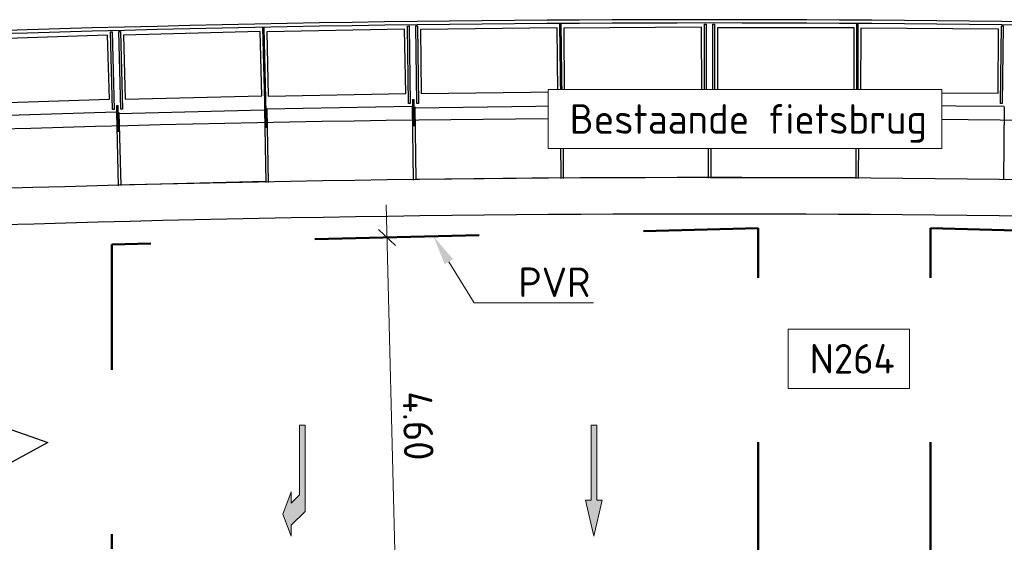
# Model space of a CAD drawing. Header units: metres. Extents: x 169741 to 171424, y 393147 to 407066.
# Tile 52 of 59: x 170750.51 to 170762.5, y 393435.46 to 393441.81. Entities that reach past the tile are written whole.
import ezdxf
from ezdxf import colors
from ezdxf.entities.mleader import LeaderData, LeaderLine
from ezdxf.math import Vec2, Vec3

# ---------------------------------------------------------------- set-up
doc = ezdxf.new("R2010")
doc.units = ezdxf.units.M
doc.linetypes.add('NLCS-HIDDEN', pattern=[4, 2, -2])
doc.layers.get('0').update_dxf_attribs({"lineweight": 25})
doc.layers.get('Defpoints').update_dxf_attribs({"color": 211})
for name, color, linetype, lineweight in [('B-WE-IE-BALUSTRADE-GD', 7, 'Continuous', 25), ('B-WE-IE-LEUNING-GD', 220, 'Continuous', 25), ('B-WE-KW-KUNSTWERK-S', 252, 'Continuous', 25), ('B-WE-KW-KUNSTWERK_BRUG_FIETSBRUG-GD', 170, 'Continuous', 25), ('B-WE-KW-KUNSTWERK_RANDELEMENT-GD', 170, 'Continuous', 25), ('B-WE-VH-VERHARDING-GD', 252, 'Continuous', 25), ('N-WE-KG-PROV_BEHEERGRENS-DWP', 170, 'Continuous', 25), ('N-WE-VW-MARKERING_PIJL-S-200', 7, 'Continuous', 0), ('N-WE-VW-PVR-GD', 10, 'NLCS-HIDDEN', 50), ('X-XX-AL-AANKLEDING-T18-200', 7, 'Continuous', 18), ('X-XX-AL-M-200', 7, 'Continuous', 18), ('X-XX-AL-T18-200', 1, 'Continuous', 18)]:
    doc.layers.add(name, color=color, linetype=linetype, lineweight=lineweight)
doc.styles.add('NLCS-ISO-M200-T18', font='NLCS-ISO.ttf', dxfattribs={"height": 0.36})
doc.dimstyles.new('NLCS-M200-T18-SCHRAP_L2_H1', dxfattribs={"dimscale": 0.2, "dimtxt": 2.5, "dimasz": 1.008, "dimexe": 2, "dimexo": 2, "dimgap": 0.7, "dimtad": 1, "dimzin": 0, "dimdsep": 46, "dimtxsty": 'NLCS-ISO-M200-T18', "dimblk": 'OBLIQUE', "dimcen": 2.5, "dimdle": 2, "dimclrd": 256, "dimclre": 256, "dimclrt": 256, "dimadec": 1, "dimazin": 0, "dimtfac": 1, "dimtdec": 3, "dimtofl": 0, "dimtmove": 0, "dimatfit": 3, "dimldrblk": 'OBLIQUE', "dimfxl": 2, "dimfxlon": 1, "dimtfillclr": 256, "dimtolj": 1, "dimtzin": 0, "dimlwd": -1, "dimlwe": -1, "dimarcsym": 0})

# ---------------------------------------------------------------- blocks, each defined once
blk = doc.blocks.new('_Oblique')
at = {"color": 0, "linetype": 'ByBlock', "lineweight": -2}
blk.add_line((-0.5, -0.5), (0.5, 0.5), dxfattribs=at)
blk = doc.blocks.new('*D258')
at = {"layer": 'Defpoints', "color": 0, "transparency": 16777216}
for p in [(170744.248, 393439.072), (170773.568, 393439.072), (170773.568, 393427.662)]:
    blk.add_point(p, dxfattribs=at)
at = {"layer": 'X-XX-AL-M-200', "transparency": 16777216}
for p, q in [((170744.248, 393428.062), (170744.248, 393427.262)), ((170773.568, 393428.062), (170773.568, 393427.262)), ((170743.848, 393427.662), (170773.968, 393427.662))]:
    blk.add_line(p, q, dxfattribs=at)
at = {"layer": 'X-XX-AL-M-200', "transparency": 16777216, "xscale": 0.2016, "yscale": 0.2016, "zscale": 0.2016, "rotation": 180}
blk.add_blockref('_Oblique', (170744.248, 393427.662), dxfattribs=at)
at = {"layer": 'X-XX-AL-M-200', "transparency": 16777216, "xscale": 0.2016, "yscale": 0.2016, "zscale": 0.2016}
blk.add_blockref('_Oblique', (170773.568, 393427.662), dxfattribs=at)
at = {"layer": 'X-XX-AL-M-200', "transparency": 16777216, "insert": (170758.908, 393428.036), "char_height": 0.36, "attachment_point": 5, "style": 'NLCS-ISO-M200-T18'}
blk.add_mtext('\\A1;Overspanning bestaande fietsbrug = 29.32', dxfattribs=at)
blk = doc.blocks.new('*U70')
blk.add_hatch(color=256).paths.add_polyline_path([(-0.0675, 0.6075), (-0.0225, 0.6075), (-0.0225, 0), (0.0225, 0), (0.0225, 0.6075), (0.0675, 0.6075), (0, 0.9)])
blk.add_lwpolyline([(-0.0675, 0.6075), (-0.0225, 0.6075), (-0.0225, 0), (0.0225, 0), (0.0225, 0.6075), (0.0675, 0.6075), (0, 0.9)], close=True)
blk = doc.blocks.new('*U72')
blk.add_hatch(color=256).paths.add_polyline_path([(-0.0225, 0.6994), (0.09, 0.8119), (0.09, 0.9019), (0.1575, 0.7219), (0.09, 0.5419), (0.09, 0.6337), (0.0225, 0.5662), (0.0225, 0), (-0.0225, 0)])
blk.add_lwpolyline([(-0.0225, 0.6994), (0.09, 0.8119), (0.09, 0.9019), (0.1575, 0.7219), (0.09, 0.5419), (0.09, 0.6337), (0.0225, 0.5662), (0.0225, 0), (-0.0225, 0)], close=True)
blk = doc.blocks.new('*D203')
at = {"layer": 'Defpoints', "color": 0, "transparency": 16777216}
for p in [(170754.983, 393439.163), (170755.092, 393439.166), (170755.207, 393434.568)]:
    blk.add_point(p, dxfattribs=at)
at = {"layer": 'X-XX-AL-M-200', "transparency": 16777216}
for p, q in [((170755.108, 393434.165), (170754.973, 393439.563)), ((170754.983, 393439.163), (170754.583, 393439.153)), ((170755.098, 393434.565), (170754.698, 393434.555))]:
    blk.add_line(p, q, dxfattribs=at)
at = {"layer": 'X-XX-AL-M-200', "transparency": 16777216, "xscale": 0.2016, "yscale": 0.2016, "zscale": 0.2016}
for p, rotation in [((170754.983, 393439.163), 91.43209618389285), ((170755.098, 393434.565), 271.4320961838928)]:
    blk.add_blockref('_Oblique', p, dxfattribs=dict(at, rotation=rotation))
at = {"layer": 'X-XX-AL-M-200', "transparency": 16777216, "insert": (170755.36, 393436.872), "char_height": 0.36, "attachment_point": 5, "rotation": 271.4321, "style": 'NLCS-ISO-M200-T18'}
blk.add_mtext('\\A1;4.60', dxfattribs=at)
blk = doc.blocks.new('Bestaande fietsbrug Uden')
at = {"layer": 'B-WE-IE-BALUSTRADE-GD', "color": 0}
for p, q in [((13.4, 7.286), (13.38, 7.286)), ((13.38, 7.286), (13.392, 6.341)), ((13.412, 6.341), (13.4, 7.286)), ((13.439, 7.247), (15.114, 7.257)), ((13.444, 6.467), (13.439, 7.247)), ((15.114, 7.257), (15.119, 6.477)), ((15.147, 7.308), (15.167, 7.308)), ((15.147, 6.098), (15.147, 7.308)), ((15.167, 7.308), (15.167, 6.098)), ((15.197, 7.263), (16.86, 7.263)), ((15.197, 6.483), (15.197, 7.263)), ((16.86, 7.263), (16.86, 6.483)), ((16.917, 7.308), (16.897, 7.308)), ((16.897, 7.308), (16.897, 6.363)), ((16.917, 6.363), (16.917, 7.308)), ((17.017, 7.308), (16.997, 7.308)), ((16.997, 7.308), (16.997, 6.363)), ((17.017, 6.363), (17.017, 7.308)), ((17.05, 6.489), (17.055, 7.269)), ((17.055, 7.269), (18.73, 7.258)), ((18.73, 7.258), (18.725, 6.478)), ((18.748, 6.099), (18.763, 7.308)), ((18.763, 7.308), (18.783, 7.308)), ((18.783, 7.308), (18.768, 6.098)), ((18.803, 6.483), (18.813, 7.263)), ((18.813, 7.263), (20.476, 7.241)), ((20.476, 7.241), (20.466, 6.462)), ((20.513, 7.286), (20.501, 6.341)), ((20.533, 7.286), (20.513, 7.286)), ((20.521, 6.341), (20.533, 7.286)), ((20.613, 7.285), (20.601, 6.34)), ((20.633, 7.284), (20.613, 7.285)), ((20.621, 6.34), (20.633, 7.284)), ((20.656, 6.464), (20.671, 7.244)), ((20.671, 7.244), (22.346, 7.212)), ((22.346, 7.212), (22.331, 6.432)), ((22.349, 6.052), (22.38, 7.262)), ((22.4, 7.262), (22.369, 6.052)), ((22.38, 7.262), (22.4, 7.262)), ((22.409, 6.436), (22.429, 7.216)), ((22.429, 7.216), (24.091, 7.173)), ((24.129, 7.217), (24.105, 6.272)), ((24.125, 6.272), (24.149, 7.217)), ((24.149, 7.217), (24.129, 7.217)), ((24.229, 7.215), (24.205, 6.27)), ((24.225, 6.269), (24.249, 7.214)), ((24.249, 7.214), (24.229, 7.215)), ((24.091, 7.173), (24.071, 6.393)), ((24.261, 6.394), (24.286, 7.173)), ((24.286, 7.173), (25.96, 7.119)), ((15.119, 6.477), (13.444, 6.467)), ((16.86, 6.483), (15.197, 6.483)), ((18.725, 6.478), (17.05, 6.489)), ((20.466, 6.462), (18.803, 6.483)), ((16.897, 6.363), (16.917, 6.363)), ((16.947, 6.407), (16.967, 6.407)), ((16.947, 6.098), (16.947, 6.407)), ((16.967, 6.407), (16.967, 6.098)), ((16.997, 6.363), (17.017, 6.363)), ((20.548, 6.075), (20.552, 6.384)), ((20.552, 6.384), (20.572, 6.384)), ((20.572, 6.384), (20.568, 6.075)), ((22.331, 6.432), (20.656, 6.464)), ((24.071, 6.393), (22.409, 6.436)), ((25.935, 6.34), (24.261, 6.394)), ((13.392, 6.341), (13.412, 6.341)), ((20.501, 6.341), (20.521, 6.341)), ((20.601, 6.34), (20.621, 6.34)), ((24.105, 6.272), (24.125, 6.272)), ((24.148, 6.006), (24.156, 6.315)), ((24.156, 6.315), (24.176, 6.314)), ((24.176, 6.314), (24.168, 6.006)), ((24.205, 6.27), (24.225, 6.269)), ((15.167, 6.098), (15.147, 6.098)), ((16.967, 6.098), (16.947, 6.098)), ((18.768, 6.098), (18.748, 6.099)), ((20.568, 6.075), (20.548, 6.075)), ((22.369, 6.052), (22.349, 6.052)), ((24.168, 6.006), (24.148, 6.006))]:
    blk.add_line(p, q, dxfattribs=at)
at = {"layer": 'B-WE-IE-LEUNING-GD', "color": 0}
for p, q in [((13.001, 7.333), (13.396, 7.338)), ((13.396, 7.338), (13.792, 7.343)), ((13.792, 7.343), (14.187, 7.347)), ((14.187, 7.347), (14.583, 7.351)), ((14.583, 7.351), (14.979, 7.354)), ((14.583, 7.311), (14.979, 7.314)), ((14.979, 7.354), (15.374, 7.356)), ((14.979, 7.314), (15.374, 7.316)), ((15.374, 7.356), (15.77, 7.358)), ((15.374, 7.316), (15.77, 7.318)), ((15.77, 7.358), (16.166, 7.36)), ((15.77, 7.318), (16.166, 7.32)), ((16.166, 7.36), (16.561, 7.36)), ((16.166, 7.32), (16.561, 7.32)), ((16.561, 7.36), (16.957, 7.361)), ((16.561, 7.32), (16.957, 7.321)), ((16.957, 7.361), (17.352, 7.36)), ((16.957, 7.321), (17.352, 7.32)), ((17.352, 7.36), (17.748, 7.36)), ((17.352, 7.32), (17.748, 7.32)), ((17.748, 7.36), (18.144, 7.358)), ((17.748, 7.32), (18.144, 7.318)), ((18.144, 7.358), (18.539, 7.356)), ((18.144, 7.318), (18.539, 7.316)), ((18.539, 7.356), (18.935, 7.354)), ((18.539, 7.316), (18.935, 7.314)), ((18.935, 7.354), (19.331, 7.351)), ((18.935, 7.314), (19.33, 7.311)), ((19.331, 7.351), (19.726, 7.347)), ((19.726, 7.347), (20.122, 7.343)), ((20.122, 7.343), (20.517, 7.338)), ((20.517, 7.338), (20.913, 7.333)), ((20.913, 7.333), (21.309, 7.327)), ((21.309, 7.327), (21.704, 7.321)), ((21.704, 7.321), (22.1, 7.314)), ((22.1, 7.314), (22.495, 7.306)), ((13.001, 7.293), (13.397, 7.298)), ((13.397, 7.298), (13.792, 7.303)), ((13.792, 7.303), (14.188, 7.307)), ((14.188, 7.307), (14.583, 7.311)), ((19.33, 7.311), (19.726, 7.307)), ((19.726, 7.307), (20.121, 7.303)), ((20.121, 7.303), (20.517, 7.298)), ((20.517, 7.298), (20.912, 7.293)), ((20.912, 7.293), (21.308, 7.287)), ((21.308, 7.287), (21.704, 7.281)), ((21.704, 7.281), (22.099, 7.274)), ((22.099, 7.274), (22.495, 7.266)), ((22.495, 7.306), (22.891, 7.298)), ((22.495, 7.266), (22.89, 7.258)), ((22.89, 7.258), (23.286, 7.25)), ((22.891, 7.298), (23.286, 7.29)), ((23.286, 7.29), (23.682, 7.28)), ((23.286, 7.25), (23.681, 7.24)), ((23.681, 7.24), (24.076, 7.231)), ((23.682, 7.28), (24.078, 7.271)), ((24.076, 7.231), (24.472, 7.22)), ((24.078, 7.271), (24.473, 7.26)), ((24.472, 7.22), (24.867, 7.21)), ((24.473, 7.26), (24.868, 7.25)), ((24.867, 7.21), (25.263, 7.198)), ((24.868, 7.25), (25.264, 7.238)), ((25.263, 7.198), (25.658, 7.186)), ((25.264, 7.238), (25.659, 7.226))]:
    blk.add_line(p, q, dxfattribs=at)
at = {"layer": 'B-WE-KW-KUNSTWERK_BRUG_FIETSBRUG-GD', "color": 0}
for p, q in [((13.032, 5.412), (13.425, 5.417)), ((13.425, 5.417), (13.817, 5.422)), ((13.817, 5.422), (14.21, 5.426)), ((14.21, 5.426), (14.602, 5.429)), ((14.602, 5.429), (14.994, 5.432)), ((14.994, 5.432), (15.387, 5.435)), ((15.387, 5.435), (15.779, 5.437)), ((15.779, 5.437), (16.172, 5.438)), ((16.172, 5.438), (16.564, 5.439)), ((16.564, 5.439), (16.957, 5.439)), ((16.957, 5.439), (17.349, 5.439)), ((17.349, 5.439), (17.742, 5.438)), ((17.742, 5.438), (18.134, 5.437)), ((18.134, 5.437), (18.527, 5.435)), ((18.527, 5.435), (18.919, 5.432)), ((18.919, 5.432), (19.312, 5.429)), ((19.312, 5.429), (19.704, 5.426)), ((19.704, 5.426), (20.097, 5.422)), ((20.097, 5.422), (20.489, 5.417)), ((20.489, 5.417), (20.881, 5.412)), ((20.881, 5.412), (21.274, 5.406)), ((21.274, 5.406), (21.666, 5.399)), ((21.666, 5.399), (22.059, 5.393)), ((22.059, 5.393), (22.451, 5.385)), ((22.451, 5.385), (22.843, 5.377)), ((22.843, 5.377), (23.236, 5.369)), ((23.236, 5.369), (23.628, 5.36)), ((23.628, 5.36), (24.021, 5.35)), ((24.021, 5.35), (24.413, 5.34)), ((24.413, 5.34), (24.805, 5.329)), ((24.805, 5.329), (25.198, 5.318)), ((25.198, 5.318), (25.59, 5.306)), ((13.038, 4.968), (13.43, 4.973)), ((13.43, 4.973), (13.822, 4.978)), ((13.822, 4.978), (14.214, 4.982)), ((14.214, 4.982), (14.606, 4.986)), ((14.606, 4.986), (14.998, 4.989)), ((14.998, 4.989), (15.389, 4.991)), ((15.389, 4.991), (15.781, 4.993)), ((15.781, 4.993), (16.173, 4.995)), ((16.173, 4.995), (16.565, 4.995)), ((16.565, 4.995), (16.957, 4.996)), ((16.957, 4.996), (17.349, 4.995)), ((17.349, 4.995), (17.741, 4.995)), ((17.741, 4.995), (18.132, 4.993)), ((18.132, 4.993), (18.524, 4.991)), ((18.524, 4.991), (18.916, 4.989)), ((18.916, 4.989), (19.308, 4.986)), ((19.308, 4.986), (19.7, 4.982)), ((19.7, 4.982), (20.092, 4.978)), ((20.092, 4.978), (20.483, 4.973)), ((20.483, 4.973), (20.875, 4.968)), ((20.875, 4.968), (21.267, 4.962)), ((21.267, 4.962), (21.659, 4.956)), ((21.659, 4.956), (22.051, 4.949)), ((22.051, 4.949), (22.442, 4.942)), ((22.442, 4.942), (22.834, 4.934)), ((22.834, 4.934), (23.226, 4.925)), ((23.226, 4.925), (23.618, 4.916)), ((23.618, 4.916), (24.009, 4.907)), ((24.009, 4.907), (24.401, 4.896)), ((24.401, 4.896), (24.793, 4.886)), ((24.793, 4.886), (25.184, 4.874)), ((25.184, 4.874), (25.576, 4.863))]:
    blk.add_line(p, q, dxfattribs=at)
at = {"layer": 'B-WE-KW-KUNSTWERK_RANDELEMENT-GD', "color": 0}
for p, q in [((13.368, 6.301), (13.379, 5.411)), ((13.37, 6.306), (15.14, 6.318)), ((15.14, 6.318), (15.146, 5.428)), ((15.17, 6.318), (15.176, 5.428)), ((15.172, 6.308), (16.942, 6.308)), ((16.942, 6.323), (16.942, 5.433)), ((16.972, 6.323), (16.972, 5.433)), ((16.974, 6.329), (18.744, 6.318)), ((18.744, 6.318), (18.738, 5.428)), ((18.774, 6.318), (18.768, 5.428)), ((18.776, 6.308), (20.545, 6.286)), ((20.546, 6.301), (20.534, 5.411)), ((20.576, 6.3), (20.564, 5.41)), ((20.578, 6.306), (22.347, 6.272)), ((22.347, 6.272), (22.33, 5.382)), ((22.377, 6.271), (22.36, 5.381)), ((22.379, 6.262), (24.149, 6.216)), ((24.181, 6.236), (25.95, 6.179)), ((24.149, 6.231), (24.126, 5.342)), ((24.179, 6.23), (24.156, 5.341)), ((15.173, 5.438), (16.942, 5.438)), ((18.766, 5.438), (20.534, 5.416)), ((22.358, 5.392), (24.126, 5.347))]:
    blk.add_line(p, q, dxfattribs=at)
at = {"layer": 'B-WE-VH-VERHARDING-GD', "color": 0}
for p, q in [((13.022, 6.133), (13.416, 6.138)), ((13.416, 6.138), (13.809, 6.143)), ((13.809, 6.143), (14.202, 6.147)), ((14.202, 6.147), (14.596, 6.151)), ((14.596, 6.151), (14.989, 6.154)), ((14.989, 6.154), (15.383, 6.156)), ((15.383, 6.156), (15.776, 6.158)), ((15.776, 6.158), (16.17, 6.16)), ((16.17, 6.16), (16.563, 6.16)), ((16.563, 6.16), (16.957, 6.161)), ((16.957, 6.161), (17.35, 6.16)), ((17.35, 6.16), (17.744, 6.16)), ((17.744, 6.16), (18.137, 6.158)), ((18.137, 6.158), (18.531, 6.156)), ((18.531, 6.156), (18.924, 6.154)), ((18.924, 6.154), (19.318, 6.151)), ((19.318, 6.151), (19.711, 6.147)), ((19.711, 6.147), (20.105, 6.143)), ((20.105, 6.143), (20.498, 6.138)), ((20.498, 6.138), (20.892, 6.133)), ((20.892, 6.133), (21.285, 6.127)), ((21.285, 6.127), (21.678, 6.121)), ((21.678, 6.121), (22.072, 6.114)), ((22.072, 6.114), (22.465, 6.107)), ((22.465, 6.107), (22.859, 6.099)), ((22.859, 6.099), (23.252, 6.09)), ((23.252, 6.09), (23.645, 6.081)), ((23.645, 6.081), (24.039, 6.071)), ((24.039, 6.071), (24.432, 6.061)), ((24.432, 6.061), (24.825, 6.05)), ((24.825, 6.05), (25.219, 6.039)), ((25.219, 6.039), (25.612, 6.027))]:
    blk.add_line(p, q, dxfattribs=at)

msp = doc.modelspace()

# ---------------------------------------------------------------- linework, layer by layer
at = {"layer": 'N-WE-KG-PROV_BEHEERGRENS-DWP', "flags": 128}
msp.add_lwpolyline([(170750.051, 393436.951), (170750.85, 393436.668), (170750.051, 393436.234)], dxfattribs=at)
at = {"layer": 'N-WE-VW-PVR-GD', "flags": 128}
for points in [[(170759.501, 393434.675), (170759.501, 393439.276), (170751.63, 393439.08), (170751.63, 393435.375)], [(170761.601, 393434.675), (170761.601, 393439.276), (170773.319, 393438.976), (170773.319, 393434.339)]]:
    msp.add_lwpolyline(points, dxfattribs=at)

# ---------------------------------------------------------------- block references
at = {"layer": 'B-WE-KW-KUNSTWERK-S', "xscale": -1}
msp.add_blockref('Bestaande fietsbrug Uden', (170775.865, 393434.453), dxfattribs=at)
at = {"layer": 'N-WE-VW-MARKERING_PIJL-S-200', "xscale": 1.5, "yscale": 1.5, "zscale": 1.5, "rotation": 180}
for name, p in [('*U72', (170753.951, 393436.881)), ('*U70', (170757.501, 393436.881))]:
    msp.add_blockref(name, p, dxfattribs=at)

# ---------------------------------------------------------------- dimensions: what is measured, and where the dimension line sits
at = {"layer": 'X-XX-AL-M-200'}
dim = msp.add_aligned_dim(p1=(170755.207, 393434.568), p2=(170755.092, 393439.166), distance=0.11, dimstyle='NLCS-M200-T18-SCHRAP_L2_H1', dxfattribs=at)
dim.commit()
dim.dimension.update_dxf_attribs({"geometry": '*D203', "text_midpoint": (170755.36, 393436.872)})
dim = msp.add_linear_dim(base=(170773.568, 393427.662), p1=(170744.248, 393439.072), p2=(170773.568, 393439.072), angle=180, text='Overspanning bestaande fietsbrug = <>', dimstyle='NLCS-M200-T18-SCHRAP_L2_H1', dxfattribs=at)
dim.commit()
dim.dimension.update_dxf_attribs({"geometry": '*D258', "text_midpoint": (170758.908, 393428.036)})

# ---------------------------------------------------------------- leaders
at = {"layer": 'X-XX-AL-T18-200'}
ml = msp.add_multileader_mtext('Standard', dxfattribs=at)
ml.set_content('PVR', color=256, style='NLCS-ISO-M200-T18')
ml.set_leader_properties(color=256, linetype='ByLayer', lineweight=-1)
ml.build(insert=Vec2(0, 0))
ml.multileader.update_dxf_attribs({"text_left_attachment_type": 5, "text_right_attachment_type": 5, "dogleg_length": 0.36, "arrow_head_size": 0.36})
ctx = ml.context
ctx.base_point, ctx.char_height, ctx.arrow_head_size, ctx.landing_gap_size, ctx.plane_origin = Vec3(170756.402, 393438.367), 0.36, 0.36, 0.18, Vec3(170751.802, 393434.71)
ctx.left_attachment, ctx.right_attachment = 5, 5
notes = []
notes.append((ctx, [(0, (1, 1, 0), (170756.042, 393438.367), (1, 0), 0.36, [(0, [(170755.547, 393439.177)], 0, [])])]))
ctx.mtext.insert, ctx.mtext.flow_direction = Vec3(170756.582, 393438.799), 5
for ctx, leaders in notes:
    for number, flags, end, landing, length, lines in leaders:
        leader = LeaderData()
        leader.index, (leader.has_last_leader_line, leader.has_dogleg_vector, leader.attachment_direction) = number, flags
        leader.last_leader_point, leader.dogleg_vector, leader.dogleg_length = Vec3(end), Vec3(landing), length
        for number, points, colour, breaks in lines:
            line = LeaderLine()
            line.index, line.vertices, line.color, line.breaks = number, Vec3.list(points), colors.encode_raw_color(colour), breaks
            leader.lines.append(line)
        ctx.leaders.append(leader)

# ---------------------------------------------------------------- next in the draw order: texts
at = {"layer": 'X-XX-AL-AANKLEDING-T18-200', "char_height": 0.36, "attachment_point": 3, "style": 'NLCS-ISO-M200-T18', "bg_fill": 19, "box_fill_scale": 1.5, "bg_fill_color": 256, "bg_fill_transparency": 0}
for s, width, insert in [('Bestaande fietsbrug', 4.43276, (170761.558, 393440.786)), ('N264', 1.11716, (170761.164, 393437.868))]:
    msp.add_mtext_dynamic_manual_height_columns(s, width=width, gutter_width=12.5, heights=[0], dxfattribs=dict(at, insert=insert))

doc.saveas('drawing.dxf')
